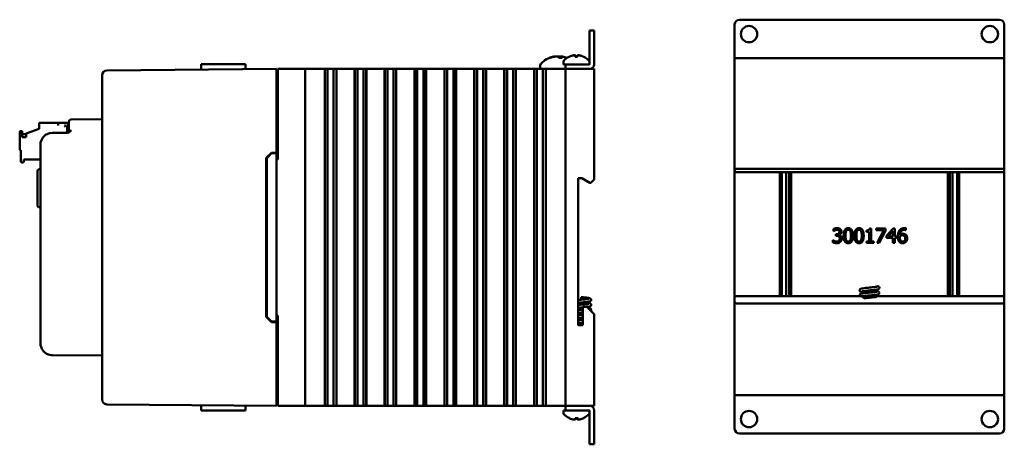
# Model space of a CAD drawing. Header units: inches. Extents: x 1 to 24, y 0.4 to 18.6.
# Tile 15 of 15: x 13.8 to 24, y 7.6 to 12. Entities that reach past the tile are written whole.
import ezdxf

# ---------------------------------------------------------------- set-up
doc = ezdxf.new("R2010")
doc.units = ezdxf.units.IN
doc.header["$LTSCALE"] = 0.8
doc.header["$MEASUREMENT"] = 0
doc.layers.add('Visible (ANSI)', color=7, linetype='Continuous', lineweight=50)

msp = doc.modelspace()

# ---------------------------------------------------------------- linework, layer by layer
at = {"layer": 'Visible (ANSI)'}
for p, q in [((21.202, 11.666), (21.202, 11.968)), ((21.252, 12.018), (23.952, 12.018)), ((24.002, 11.968), (24.002, 11.666)), ((19.696, 11.856), (19.696, 11.906)), ((19.744, 11.906), (19.696, 11.906)), ((19.744, 11.906), (19.744, 11.856)), ((19.696, 11.856), (19.696, 11.554)), ((19.744, 11.554), (19.744, 11.856)), ((21.202, 11.618), (21.202, 11.666)), ((24.002, 11.618), (24.002, 11.666)), ((15.662, 11.556), (15.661, 11.499)), ((15.662, 11.556), (15.874, 11.556)), ((16.023, 11.556), (15.874, 11.556)), ((16.023, 11.556), (16.123, 11.556)), ((19.286, 11.621), (19.279, 11.621)), ((19.408, 11.621), (19.382, 11.621)), ((19.393, 11.636), (19.392, 11.621)), ((19.424, 11.582), (19.424, 11.554)), ((19.424, 11.554), (19.444, 11.554)), ((19.444, 11.554), (19.444, 11.506)), ((19.444, 11.554), (19.494, 11.554)), ((19.696, 11.554), (19.494, 11.554)), ((19.571, 11.634), (19.547, 11.634)), ((19.548, 11.647), (19.549, 11.634)), ((19.57, 11.647), (19.569, 11.634)), ((19.694, 11.582), (19.694, 11.554)), ((21.202, 11.618), (21.222, 11.618)), ((21.202, 11.618), (21.202, 10.449)), ((21.222, 11.618), (23.982, 11.618)), ((23.982, 11.618), (24.002, 11.618)), ((24.002, 10.449), (24.002, 11.618)), ((16.444, 11.506), (14.682, 11.491)), ((16.444, 11.506), (16.444, 11.456)), ((16.444, 10.636), (16.444, 11.456)), ((16.459, 11.506), (16.459, 10.566)), ((16.459, 11.506), (16.464, 11.506)), ((16.464, 11.506), (16.724, 11.506)), ((16.724, 11.506), (16.744, 11.506)), ((16.744, 8.006), (16.744, 11.506)), ((16.819, 11.506), (16.744, 11.506)), ((16.819, 11.506), (16.941, 11.506)), ((16.946, 11.506), (16.941, 11.506)), ((16.946, 11.506), (16.947, 11.506)), ((16.946, 11.506), (16.946, 8.006)), ((16.947, 11.506), (16.948, 11.506)), ((16.947, 11.506), (16.947, 8.006)), ((16.948, 11.506), (16.963, 11.506)), ((16.948, 11.506), (16.948, 8.006)), ((16.963, 11.506), (16.975, 11.506)), ((16.975, 11.506), (16.992, 11.506)), ((16.975, 11.506), (16.975, 8.006)), ((16.992, 11.506), (17.006, 11.506)), ((17.006, 11.506), (17.008, 11.506)), ((17.008, 11.506), (17.021, 11.506)), ((17.021, 11.506), (17.038, 11.506)), ((17.038, 11.506), (17.05, 11.506)), ((17.038, 8.006), (17.038, 11.506)), ((17.05, 11.506), (17.066, 11.506)), ((17.066, 11.506), (17.067, 11.506)), ((17.066, 11.506), (17.066, 8.006)), ((17.067, 11.506), (17.068, 11.506)), ((17.067, 11.506), (17.067, 8.006)), ((17.072, 11.506), (17.068, 11.506)), ((17.068, 11.506), (17.068, 8.006)), ((17.072, 11.506), (17.252, 11.506)), ((17.256, 11.506), (17.252, 11.506)), ((17.256, 11.506), (17.257, 11.506)), ((17.256, 11.506), (17.256, 8.006)), ((17.257, 11.506), (17.258, 11.506)), ((17.257, 11.506), (17.257, 8.006)), ((17.258, 11.506), (17.274, 11.506)), ((17.258, 11.506), (17.258, 8.006)), ((17.274, 11.506), (17.286, 11.506)), ((17.286, 11.506), (17.303, 11.506)), ((17.286, 11.506), (17.286, 8.006)), ((17.303, 11.506), (17.317, 11.506)), ((17.317, 11.506), (17.318, 11.506)), ((17.318, 11.506), (17.332, 11.506)), ((17.332, 11.506), (17.349, 11.506)), ((17.349, 8.006), (17.349, 11.506)), ((17.349, 11.506), (17.361, 11.506)), ((17.361, 11.506), (17.376, 11.506)), ((17.376, 11.506), (17.377, 11.506)), ((17.376, 11.506), (17.376, 8.006)), ((17.377, 11.506), (17.379, 11.506)), ((17.377, 11.506), (17.377, 8.006)), ((17.383, 11.506), (17.379, 11.506)), ((17.379, 11.506), (17.379, 8.006)), ((17.383, 11.506), (17.563, 11.506)), ((17.567, 11.506), (17.563, 11.506)), ((17.567, 11.506), (17.568, 11.506)), ((17.567, 11.506), (17.567, 8.006)), ((17.568, 11.506), (17.569, 11.506)), ((17.568, 11.506), (17.568, 8.006)), ((17.569, 11.506), (17.584, 11.506)), ((17.569, 11.506), (17.569, 8.006)), ((17.584, 11.506), (17.596, 11.506)), ((17.596, 11.506), (17.613, 11.506)), ((17.596, 11.506), (17.596, 8.006)), ((17.613, 11.506), (17.627, 11.506)), ((17.627, 11.506), (17.629, 11.506)), ((17.629, 11.506), (17.643, 11.506)), ((17.643, 11.506), (17.659, 11.506)), ((17.659, 8.006), (17.659, 11.506)), ((17.659, 11.506), (17.672, 11.506)), ((17.672, 11.506), (17.687, 11.506)), ((17.687, 11.506), (17.688, 11.506)), ((17.687, 11.506), (17.687, 8.006)), ((17.688, 11.506), (17.689, 11.506)), ((17.688, 11.506), (17.688, 8.006)), ((17.693, 11.506), (17.689, 11.506)), ((17.689, 11.506), (17.689, 8.006)), ((17.693, 11.506), (17.873, 11.506)), ((17.877, 11.506), (17.873, 11.506)), ((17.877, 11.506), (17.878, 11.506)), ((17.877, 11.506), (17.877, 8.006)), ((17.878, 11.506), (17.88, 11.506)), ((17.878, 11.506), (17.878, 8.006)), ((17.88, 11.506), (17.895, 11.506)), ((17.88, 11.506), (17.88, 8.006)), ((17.895, 11.506), (17.907, 11.506)), ((17.907, 11.506), (17.924, 11.506)), ((17.907, 11.506), (17.907, 8.006)), ((17.924, 11.506), (17.938, 11.506)), ((17.938, 11.506), (17.939, 11.506)), ((17.939, 11.506), (17.953, 11.506)), ((17.953, 11.506), (17.97, 11.506)), ((17.97, 8.006), (17.97, 11.506)), ((17.97, 11.506), (17.982, 11.506)), ((17.982, 11.506), (17.997, 11.506)), ((17.997, 11.506), (17.999, 11.506)), ((17.997, 11.506), (17.997, 8.006)), ((17.999, 11.506), (18, 11.506)), ((17.999, 11.506), (17.999, 8.006)), ((18.004, 11.506), (18, 11.506)), ((18, 11.506), (18, 8.006)), ((18.004, 11.506), (18.184, 11.506)), ((18.188, 11.506), (18.184, 11.506)), ((18.188, 11.506), (18.189, 11.506)), ((18.188, 11.506), (18.188, 8.006)), ((18.189, 11.506), (18.19, 11.506)), ((18.189, 11.506), (18.189, 8.006)), ((18.19, 11.506), (18.205, 11.506)), ((18.19, 11.506), (18.19, 8.006)), ((18.205, 11.506), (18.218, 11.506)), ((18.218, 11.506), (18.234, 11.506)), ((18.218, 11.506), (18.218, 8.006)), ((18.234, 11.506), (18.248, 11.506)), ((18.248, 11.506), (18.25, 11.506)), ((18.25, 11.506), (18.264, 11.506)), ((18.264, 11.506), (18.281, 11.506)), ((18.281, 8.006), (18.281, 11.506)), ((18.281, 11.506), (18.293, 11.506)), ((18.293, 11.506), (18.308, 11.506)), ((18.308, 11.506), (18.309, 11.506)), ((18.308, 11.506), (18.308, 8.006)), ((18.309, 11.506), (18.31, 11.506)), ((18.309, 11.506), (18.309, 8.006)), ((18.314, 11.506), (18.31, 11.506)), ((18.31, 11.506), (18.31, 8.006)), ((18.314, 11.506), (18.494, 11.506)), ((18.498, 11.506), (18.494, 11.506)), ((18.498, 11.506), (18.5, 11.506)), ((18.498, 11.506), (18.498, 8.006)), ((18.5, 11.506), (18.501, 11.506)), ((18.5, 11.506), (18.5, 8.006)), ((18.501, 11.506), (18.516, 11.506)), ((18.501, 11.506), (18.501, 8.006)), ((18.516, 11.506), (18.528, 11.506)), ((18.528, 11.506), (18.545, 11.506)), ((18.528, 11.506), (18.528, 8.006)), ((18.545, 11.506), (18.559, 11.506)), ((18.559, 11.506), (18.56, 11.506)), ((18.56, 11.506), (18.574, 11.506)), ((18.574, 11.506), (18.591, 11.506)), ((18.591, 8.006), (18.591, 11.506)), ((18.591, 11.506), (18.603, 11.506)), ((18.603, 11.506), (18.618, 11.506)), ((18.618, 11.506), (18.62, 11.506)), ((18.618, 11.506), (18.618, 8.006)), ((18.62, 11.506), (18.621, 11.506)), ((18.62, 11.506), (18.62, 8.006)), ((18.625, 11.506), (18.621, 11.506)), ((18.621, 11.506), (18.621, 8.006)), ((18.625, 11.506), (18.805, 11.506)), ((18.809, 11.506), (18.805, 11.506)), ((18.809, 11.506), (18.81, 11.506)), ((18.809, 11.506), (18.809, 8.006)), ((18.81, 11.506), (18.811, 11.506)), ((18.81, 11.506), (18.81, 8.006)), ((18.811, 11.506), (18.827, 11.506)), ((18.811, 11.506), (18.811, 8.006)), ((18.827, 11.506), (18.839, 11.506)), ((18.839, 11.506), (18.855, 11.506)), ((18.839, 11.506), (18.839, 8.006)), ((18.855, 11.506), (18.869, 11.506)), ((18.869, 11.506), (18.871, 11.506)), ((18.871, 11.506), (18.885, 11.506)), ((18.885, 11.506), (18.902, 11.506)), ((18.902, 8.006), (18.902, 11.506)), ((18.902, 11.506), (18.914, 11.506)), ((18.914, 11.506), (18.929, 11.506)), ((18.929, 11.506), (18.93, 11.506)), ((18.929, 11.506), (18.929, 8.006)), ((18.93, 11.506), (18.931, 11.506)), ((18.93, 11.506), (18.93, 8.006)), ((18.935, 11.506), (18.931, 11.506)), ((18.931, 11.506), (18.931, 8.006)), ((18.935, 11.506), (19.115, 11.506)), ((19.12, 11.506), (19.115, 11.506)), ((19.12, 11.506), (19.121, 11.506)), ((19.12, 11.506), (19.12, 8.006)), ((19.121, 11.506), (19.122, 11.506)), ((19.121, 11.506), (19.121, 8.006)), ((19.122, 11.506), (19.137, 11.506)), ((19.122, 11.506), (19.122, 8.006)), ((19.137, 11.506), (19.149, 11.506)), ((19.149, 11.506), (19.166, 11.506)), ((19.149, 11.506), (19.149, 8.006)), ((19.166, 11.506), (19.18, 11.506)), ((19.18, 11.506), (19.182, 11.506)), ((19.182, 11.544), (19.182, 11.506)), ((19.182, 11.506), (19.195, 11.506)), ((19.195, 11.506), (19.212, 11.506)), ((19.212, 8.006), (19.212, 11.506)), ((19.212, 11.506), (19.224, 11.506)), ((19.224, 11.506), (19.24, 11.506)), ((19.24, 11.506), (19.241, 11.506)), ((19.24, 11.506), (19.24, 8.006)), ((19.241, 11.506), (19.242, 11.506)), ((19.241, 11.506), (19.241, 8.006)), ((19.246, 11.506), (19.242, 11.506)), ((19.242, 11.506), (19.242, 8.006)), ((19.246, 11.506), (19.424, 11.506)), ((19.444, 11.506), (19.424, 11.506)), ((19.444, 11.506), (19.464, 11.506)), ((19.444, 11.506), (19.444, 8.006)), ((19.464, 11.506), (19.724, 11.506)), ((19.696, 11.506), (19.494, 11.506)), ((19.724, 11.506), (19.744, 11.506)), ((19.744, 10.357), (19.744, 11.506)), ((14.633, 11.44), (14.633, 11.441)), ((14.633, 11.44), (14.633, 8.072)), ((16.444, 11.437), (16.459, 11.437)), ((13.987, 10.946), (14.176, 10.946)), ((14.176, 10.918), (14.176, 10.946)), ((14.179, 10.946), (14.266, 10.946)), ((14.179, 10.918), (14.179, 10.946)), ((14.289, 10.932), (14.289, 10.957)), ((14.633, 10.985), (14.314, 10.982)), ((13.778, 10.851), (13.778, 10.67)), ((13.802, 10.859), (13.786, 10.859)), ((13.802, 10.798), (13.802, 10.859)), ((13.845, 10.834), (13.979, 10.883)), ((13.979, 10.938), (13.979, 10.883)), ((14.27, 10.844), (14.117, 10.843)), ((14.179, 10.918), (14.176, 10.918)), ((14.242, 10.918), (14.254, 10.906)), ((14.254, 10.918), (14.242, 10.918)), ((14.254, 10.918), (14.254, 10.906)), ((14.27, 10.845), (14.27, 10.906)), ((14.27, 10.906), (14.289, 10.906)), ((14.278, 10.906), (14.278, 10.934)), ((14.289, 10.932), (14.289, 10.869)), ((13.802, 10.828), (13.845, 10.828)), ((13.845, 10.798), (13.802, 10.798)), ((13.845, 10.834), (13.845, 10.798)), ((13.786, 10.662), (13.79, 10.662)), ((13.79, 10.662), (13.79, 10.544)), ((13.993, 10.718), (13.993, 8.657)), ((16.339, 10.582), (16.392, 10.636)), ((16.392, 10.636), (16.444, 10.636)), ((16.444, 10.631), (16.444, 10.636)), ((13.798, 10.536), (13.813, 10.536)), ((13.821, 10.544), (13.821, 10.564)), ((13.821, 10.564), (13.993, 10.564)), ((16.339, 8.93), (16.339, 10.582)), ((16.344, 10.58), (16.394, 10.631)), ((16.344, 10.58), (16.344, 8.932)), ((16.444, 10.631), (16.394, 10.631)), ((16.444, 8.881), (16.444, 10.631)), ((16.444, 10.566), (16.459, 10.566)), ((13.963, 10.089), (13.963, 10.444)), ((13.982, 10.464), (13.993, 10.464)), ((21.202, 10.434), (21.202, 10.449)), ((21.202, 9.147), (21.202, 10.434)), ((24.002, 10.434), (21.202, 10.434)), ((21.222, 10.469), (23.982, 10.469)), ((21.673, 10.434), (21.673, 9.147)), ((21.692, 9.147), (21.692, 10.434)), ((21.738, 10.434), (21.738, 9.147)), ((21.768, 9.147), (21.768, 10.434)), ((21.788, 9.147), (21.788, 10.434)), ((23.417, 10.434), (23.417, 9.147)), ((23.436, 9.147), (23.436, 10.434)), ((23.466, 10.434), (23.466, 9.147)), ((23.512, 9.147), (23.512, 10.434)), ((23.532, 9.147), (23.532, 10.434)), ((24.002, 10.449), (24.002, 10.434)), ((24.002, 10.434), (24.002, 9.147)), ((19.576, 8.845), (19.576, 10.372)), ((19.576, 10.372), (19.614, 10.372)), ((19.614, 10.372), (19.7, 10.322)), ((19.709, 10.322), (19.724, 10.337)), ((19.744, 10.357), (19.724, 10.337)), ((19.7, 10.322), (19.709, 10.322)), ((13.982, 10.069), (13.993, 10.068)), ((22.227, 9.822), (22.227, 9.843)), ((22.228, 9.822), (22.227, 9.822)), ((22.573, 9.815), (22.573, 9.829)), ((22.604, 9.849), (22.62, 9.849)), ((22.62, 9.849), (22.62, 9.714)), ((22.673, 9.849), (22.768, 9.849)), ((22.673, 9.831), (22.673, 9.849)), ((22.75, 9.831), (22.673, 9.831)), ((22.682, 9.699), (22.75, 9.831)), ((22.768, 9.826), (22.703, 9.699)), ((22.768, 9.849), (22.768, 9.826)), ((22.78, 9.772), (22.847, 9.849)), ((22.846, 9.825), (22.795, 9.767)), ((22.846, 9.767), (22.846, 9.825)), ((22.847, 9.849), (22.865, 9.849)), ((22.865, 9.849), (22.865, 9.767)), ((22.981, 9.83), (22.98, 9.83)), ((22.981, 9.85), (22.981, 9.83)), ((22.223, 9.726), (22.224, 9.726)), ((22.223, 9.705), (22.223, 9.726)), ((22.253, 9.789), (22.26, 9.789)), ((22.253, 9.772), (22.253, 9.789)), ((22.262, 9.772), (22.253, 9.772)), ((22.283, 9.782), (22.283, 9.781)), ((22.6, 9.815), (22.573, 9.815)), ((22.573, 9.714), (22.6, 9.714)), ((22.573, 9.699), (22.573, 9.714)), ((22.6, 9.714), (22.6, 9.815)), ((22.62, 9.714), (22.646, 9.714)), ((22.646, 9.714), (22.646, 9.699)), ((22.78, 9.75), (22.78, 9.772)), ((22.846, 9.75), (22.78, 9.75)), ((22.795, 9.767), (22.846, 9.767)), ((22.846, 9.699), (22.846, 9.75)), ((22.865, 9.767), (22.883, 9.767)), ((22.865, 9.75), (22.865, 9.699)), ((22.883, 9.75), (22.865, 9.75)), ((22.883, 9.767), (22.883, 9.75)), ((22.646, 9.699), (22.573, 9.699)), ((22.703, 9.699), (22.682, 9.699)), ((22.865, 9.699), (22.846, 9.699)), ((19.61, 9.136), (19.61, 9.109)), ((22.525, 9.147), (21.202, 9.147)), ((21.202, 9.091), (21.202, 9.147)), ((24.002, 9.147), (22.68, 9.147)), ((22.693, 9.164), (22.693, 9.147)), ((24.002, 9.147), (24.002, 9.091)), ((19.668, 9.035), (19.627, 9.035)), ((19.627, 9.035), (19.627, 8.845)), ((19.724, 8.979), (19.668, 9.035)), ((21.202, 9.091), (21.202, 8.118)), ((23.982, 9.071), (21.222, 9.071)), ((24.002, 8.118), (24.002, 9.091)), ((16.392, 8.877), (16.339, 8.93)), ((16.394, 8.882), (16.344, 8.932)), ((16.459, 8.946), (16.444, 8.946)), ((16.459, 8.946), (16.459, 8.006)), ((19.724, 8.979), (19.744, 8.959)), ((19.744, 8.006), (19.744, 8.959)), ((16.444, 8.876), (16.392, 8.877)), ((16.444, 8.881), (16.394, 8.882)), ((16.444, 8.876), (16.444, 8.881)), ((16.444, 8.056), (16.444, 8.876)), ((19.627, 8.845), (19.576, 8.845)), ((14.117, 8.532), (14.633, 8.528)), ((21.222, 8.118), (21.202, 8.118)), ((21.202, 8.118), (21.202, 8.07)), ((21.222, 8.118), (23.982, 8.118)), ((24.002, 8.118), (23.982, 8.118)), ((24.002, 8.118), (24.002, 8.07)), ((14.633, 8.071), (14.633, 8.072)), ((14.682, 8.021), (16.444, 8.006)), ((15.662, 7.956), (15.661, 8.013)), ((16.444, 8.075), (16.459, 8.075)), ((16.444, 8.056), (16.444, 8.006)), ((16.464, 8.006), (16.459, 8.006)), ((16.464, 8.006), (16.724, 8.006)), ((16.744, 8.006), (16.724, 8.006)), ((16.744, 8.006), (16.819, 8.006)), ((16.941, 8.006), (16.819, 8.006)), ((16.941, 8.006), (16.946, 8.006)), ((16.946, 8.006), (16.947, 8.006)), ((16.947, 8.006), (16.948, 8.006)), ((16.948, 8.006), (16.963, 8.006)), ((16.975, 8.006), (16.963, 8.006)), ((16.992, 8.006), (16.975, 8.006)), ((17.006, 8.006), (16.992, 8.006)), ((17.008, 8.006), (17.006, 8.006)), ((17.021, 8.006), (17.008, 8.006)), ((17.038, 8.006), (17.021, 8.006)), ((17.05, 8.006), (17.038, 8.006)), ((17.05, 8.006), (17.066, 8.006)), ((17.066, 8.006), (17.067, 8.006)), ((17.067, 8.006), (17.068, 8.006)), ((17.068, 8.006), (17.072, 8.006)), ((17.252, 8.006), (17.072, 8.006)), ((17.252, 8.006), (17.256, 8.006)), ((17.256, 8.006), (17.257, 8.006)), ((17.257, 8.006), (17.258, 8.006)), ((17.258, 8.006), (17.274, 8.006)), ((17.286, 8.006), (17.274, 8.006)), ((17.303, 8.006), (17.286, 8.006)), ((17.317, 8.006), (17.303, 8.006)), ((17.318, 8.006), (17.317, 8.006)), ((17.332, 8.006), (17.318, 8.006)), ((17.349, 8.006), (17.332, 8.006)), ((17.361, 8.006), (17.349, 8.006)), ((17.361, 8.006), (17.376, 8.006)), ((17.376, 8.006), (17.377, 8.006)), ((17.377, 8.006), (17.379, 8.006)), ((17.379, 8.006), (17.383, 8.006)), ((17.563, 8.006), (17.383, 8.006)), ((17.563, 8.006), (17.567, 8.006)), ((17.567, 8.006), (17.568, 8.006)), ((17.568, 8.006), (17.569, 8.006)), ((17.569, 8.006), (17.584, 8.006)), ((17.596, 8.006), (17.584, 8.006)), ((17.613, 8.006), (17.596, 8.006)), ((17.627, 8.006), (17.613, 8.006)), ((17.629, 8.006), (17.627, 8.006)), ((17.643, 8.006), (17.629, 8.006)), ((17.659, 8.006), (17.643, 8.006)), ((17.672, 8.006), (17.659, 8.006)), ((17.672, 8.006), (17.687, 8.006)), ((17.687, 8.006), (17.688, 8.006)), ((17.688, 8.006), (17.689, 8.006)), ((17.689, 8.006), (17.693, 8.006)), ((17.873, 8.006), (17.693, 8.006)), ((17.873, 8.006), (17.877, 8.006)), ((17.877, 8.006), (17.878, 8.006)), ((17.878, 8.006), (17.88, 8.006)), ((17.88, 8.006), (17.895, 8.006)), ((17.907, 8.006), (17.895, 8.006)), ((17.924, 8.006), (17.907, 8.006)), ((17.938, 8.006), (17.924, 8.006)), ((17.939, 8.006), (17.938, 8.006)), ((17.953, 8.006), (17.939, 8.006)), ((17.97, 8.006), (17.953, 8.006)), ((17.982, 8.006), (17.97, 8.006)), ((17.982, 8.006), (17.997, 8.006)), ((17.997, 8.006), (17.999, 8.006)), ((17.999, 8.006), (18, 8.006)), ((18, 8.006), (18.004, 8.006)), ((18.184, 8.006), (18.004, 8.006)), ((18.184, 8.006), (18.188, 8.006)), ((18.188, 8.006), (18.189, 8.006)), ((18.189, 8.006), (18.19, 8.006)), ((18.19, 8.006), (18.205, 8.006)), ((18.218, 8.006), (18.205, 8.006)), ((18.234, 8.006), (18.218, 8.006)), ((18.248, 8.006), (18.234, 8.006)), ((18.25, 8.006), (18.248, 8.006)), ((18.264, 8.006), (18.25, 8.006)), ((18.281, 8.006), (18.264, 8.006)), ((18.293, 8.006), (18.281, 8.006)), ((18.293, 8.006), (18.308, 8.006)), ((18.308, 8.006), (18.309, 8.006)), ((18.309, 8.006), (18.31, 8.006)), ((18.31, 8.006), (18.314, 8.006)), ((18.494, 8.006), (18.314, 8.006)), ((18.494, 8.006), (18.498, 8.006)), ((18.498, 8.006), (18.5, 8.006)), ((18.5, 8.006), (18.501, 8.006)), ((18.501, 8.006), (18.516, 8.006)), ((18.528, 8.006), (18.516, 8.006)), ((18.545, 8.006), (18.528, 8.006)), ((18.559, 8.006), (18.545, 8.006)), ((18.56, 8.006), (18.559, 8.006)), ((18.574, 8.006), (18.56, 8.006)), ((18.591, 8.006), (18.574, 8.006)), ((18.603, 8.006), (18.591, 8.006)), ((18.603, 8.006), (18.618, 8.006)), ((18.618, 8.006), (18.62, 8.006)), ((18.62, 8.006), (18.621, 8.006)), ((18.621, 8.006), (18.625, 8.006)), ((18.805, 8.006), (18.625, 8.006)), ((18.805, 8.006), (18.809, 8.006)), ((18.809, 8.006), (18.81, 8.006)), ((18.81, 8.006), (18.811, 8.006)), ((18.811, 8.006), (18.827, 8.006)), ((18.839, 8.006), (18.827, 8.006)), ((18.855, 8.006), (18.839, 8.006)), ((18.869, 8.006), (18.855, 8.006)), ((18.871, 8.006), (18.869, 8.006)), ((18.885, 8.006), (18.871, 8.006)), ((18.902, 8.006), (18.885, 8.006)), ((18.914, 8.006), (18.902, 8.006)), ((18.914, 8.006), (18.929, 8.006)), ((18.929, 8.006), (18.93, 8.006)), ((18.93, 8.006), (18.931, 8.006)), ((18.931, 8.006), (18.935, 8.006)), ((19.115, 8.006), (18.935, 8.006)), ((19.115, 8.006), (19.12, 8.006)), ((19.12, 8.006), (19.121, 8.006)), ((19.121, 8.006), (19.122, 8.006)), ((19.122, 8.006), (19.137, 8.006)), ((19.149, 8.006), (19.137, 8.006)), ((19.166, 8.006), (19.149, 8.006)), ((19.18, 8.006), (19.166, 8.006)), ((19.182, 8.006), (19.18, 8.006)), ((19.195, 8.006), (19.182, 8.006)), ((19.212, 8.006), (19.195, 8.006)), ((19.224, 8.006), (19.212, 8.006)), ((19.224, 8.006), (19.24, 8.006)), ((19.24, 8.006), (19.241, 8.006)), ((19.241, 8.006), (19.242, 8.006)), ((19.242, 8.006), (19.246, 8.006)), ((19.424, 8.006), (19.246, 8.006)), ((19.424, 8.006), (19.444, 8.006)), ((19.464, 8.006), (19.444, 8.006)), ((19.444, 8.006), (19.444, 7.958)), ((19.464, 8.006), (19.724, 8.006)), ((19.696, 8.006), (19.494, 8.006)), ((19.744, 8.006), (19.724, 8.006)), ((21.202, 7.768), (21.202, 8.07)), ((24.002, 8.07), (24.002, 7.768)), ((15.662, 7.956), (15.874, 7.956)), ((16.023, 7.956), (15.874, 7.956)), ((16.023, 7.956), (16.123, 7.956)), ((19.444, 7.958), (19.424, 7.958)), ((19.424, 7.93), (19.424, 7.958)), ((19.494, 7.958), (19.444, 7.958)), ((19.494, 7.958), (19.696, 7.958)), ((19.547, 7.878), (19.571, 7.878)), ((19.548, 7.865), (19.549, 7.878)), ((19.57, 7.865), (19.569, 7.878)), ((19.694, 7.93), (19.694, 7.958)), ((19.696, 7.958), (19.696, 7.656)), ((19.744, 7.656), (19.744, 7.958)), ((23.952, 7.718), (21.252, 7.718)), ((19.696, 7.606), (19.696, 7.656)), ((19.696, 7.606), (19.744, 7.606)), ((19.744, 7.656), (19.744, 7.606))]:
    msp.add_line(p, q, dxfattribs=at)
for centre in [(21.352, 11.868), (23.852, 11.868), (21.352, 7.868), (23.852, 7.868)]:
    msp.add_circle(centre, 0.085, dxfattribs=at)
for centre, radius, start, end in [((21.252, 11.968), 0.05, 90, 180), ((23.952, 11.968), 0.05, 0, 90), ((19.202, 11.544), 0.02, 138.4591, 180), ((19.369, 11.397), 0.242, 100.8266, 138.4591), ((19.369, 11.397), 0.242, 67.7051, 79.1734), ((19.439, 11.582), 0.015, 138.3884, 180), ((19.559, 11.475), 0.175, 115.9738, 138.3884), ((19.484, 11.628), 0.0056, 93.0312, 115.9738), ((19.633, 11.628), 0.0056, 64.0262, 86.9688), ((19.559, 11.475), 0.175, 41.6116, 64.0262), ((19.679, 11.582), 0.015, 0, 41.6116), ((19.696, 11.554), 0.0000394, 270, 0), ((19.696, 11.554), 0.0478, 270, 0), ((14.683, 11.441), 0.05, 90.5, 180), ((13.987, 10.938), 0.00787, 90, 180), ((14.266, 10.934), 0.0118, 0, 90), ((14.314, 10.957), 0.025, 90.5, 180), ((13.786, 10.851), 0.00787, 90, 180), ((14.118, 10.718), 0.125, 90.5, 180), ((14.264, 10.869), 0.025, 270.5, 0), ((13.786, 10.67), 0.00787, 180, 270), ((13.798, 10.544), 0.00787, 180, 270), ((13.813, 10.544), 0.00787, 270, 0), ((13.983, 10.444), 0.02, 92, 180), ((21.222, 10.449), 0.02, 90, 180), ((23.982, 10.449), 0.02, 0, 90), ((13.983, 10.089), 0.02, 180, 268), ((22.69, 9.233), 0.015, 0, 130.9626), ((22.602, 9.205), 0.0968, 216.8146, 239.1592), ((22.602, 9.205), 0.0968, 311.4359, 323.1854), ((21.222, 9.091), 0.02, 180, 270), ((23.982, 9.091), 0.02, 270, 0), ((14.118, 8.657), 0.125, 180, 216.3721), ((14.683, 8.071), 0.05, 180, 269.5), ((19.696, 7.958), 0.0478, 0, 90), ((19.439, 7.93), 0.015, 180, 221.6116), ((19.559, 8.037), 0.175, 221.6116, 244.0262), ((19.484, 7.884), 0.0056, 244.0262, 266.9688), ((19.633, 7.884), 0.0056, 273.0312, 295.9738), ((19.559, 8.037), 0.175, 295.9738, 318.3884), ((19.679, 7.93), 0.015, 318.3884, 0), ((19.696, 7.958), 0.0000394, 0, 90), ((21.252, 7.768), 0.05, 180, 270), ((23.952, 7.768), 0.05, 270, 0)]:
    msp.add_arc(centre, radius, start, end, dxfattribs=at)
for centre, major_axis, ratio, start_param, end_param in [((19.371, 11.397), (-0.081, 0.228), 0.965147, 6.148166, 6.347066), ((19.366, 11.397), (0.063, 0.234), 0.941411, 0.440211, 0.639111), ((19.378, 11.397), (-0.022, 0.241), 0.24677, 5.8685, 6.067399), ((19.36, 11.397), (0.022, 0.241), 0.325805, 5.920934, 6.119834), ((19.558, 11.476), (0.142, 0.103), 0.994184, 1.162703, 1.391464), ((19.565, 11.476), (-0.015, 0.175), 0.063267, 0.217042, 0.445804), ((19.552, 11.476), (0.015, 0.175), 0.063267, 5.837382, 6.066143), ((19.559, 11.476), (0.142, -0.103), 0.994184, 1.750128, 1.978889), ((19.558, 8.036), (-0.142, 0.103), 0.994184, 1.750128, 1.978889), ((19.565, 8.036), (-0.015, -0.175), 0.063267, 5.837382, 6.066143), ((19.552, 8.036), (0.015, -0.175), 0.063267, 0.217042, 0.445804), ((19.559, 8.036), (-0.142, -0.103), 0.994184, 1.162703, 1.391464)]:
    msp.add_ellipse(centre, major_axis=major_axis, ratio=ratio, start_param=start_param, end_param=end_param, dxfattribs=at)
for points in [[(16.123, 11.556), (16.123, 11.53), (16.123, 11.503)], [(16.123, 7.956), (16.123, 7.982), (16.123, 8.009)]]:
    msp.add_rational_spline(points, [1.00000000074, 1.0000000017, 1.00000000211], degree=2, dxfattribs=at)
for points, knots in [([(19.277, 11.62), (19.277, 11.62), (19.277, 11.62), (19.277, 11.621), (19.278, 11.621), (19.279, 11.621)], [0.017596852, 0.017596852, 0.017596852, 0.017596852, 0.01762601, 0.01762601, 0.023499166, 0.023499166, 0.023499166, 0.023499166]), ([(19.344, 11.637), (19.344, 11.637), (19.343, 11.637), (19.34, 11.637), (19.337, 11.637), (19.331, 11.636), (19.327, 11.636), (19.323, 11.635), (19.322, 11.635), (19.321, 11.634)], [0.03899714, 0.03899714, 0.03899714, 0.03899714, 0.06091597, 0.06091597, 0.0912553, 0.0912553, 0.12159464, 0.12159464, 0.12829742, 0.12829742, 0.12829742, 0.12829742]), ([(19.328, 11.634), (19.332, 11.635), (19.336, 11.636), (19.345, 11.637), (19.349, 11.637), (19.356, 11.637), (19.36, 11.637), (19.365, 11.636), (19.367, 11.636), (19.369, 11.635), (19.369, 11.635), (19.37, 11.634)], [0, 0, 0, 0, 0.030458, 0.030458, 0.060916, 0.060916, 0.0912553, 0.0912553, 0.1215946, 0.1215946, 0.1282974, 0.1282974, 0.1282974, 0.1282974]), ([(19.393, 11.637), (19.39, 11.637), (19.388, 11.637), (19.381, 11.637), (19.378, 11.637), (19.372, 11.636), (19.37, 11.636), (19.369, 11.635), (19.369, 11.635), (19.369, 11.635)], [0.03899714, 0.03899714, 0.03899714, 0.03899714, 0.06091597, 0.06091597, 0.0912553, 0.0912553, 0.12159464, 0.12159464, 0.12200406, 0.12200406, 0.12200406, 0.12200406]), ([(19.395, 11.634), (19.393, 11.635), (19.393, 11.636), (19.393, 11.637), (19.394, 11.637), (19.398, 11.637), (19.4, 11.637), (19.407, 11.636), (19.41, 11.636), (19.414, 11.635), (19.414, 11.635), (19.414, 11.635)], [0, 0, 0, 0, 0.030458, 0.030458, 0.060916, 0.060916, 0.0912553, 0.0912553, 0.1215946, 0.1215946, 0.1220041, 0.1220041, 0.1220041, 0.1220041]), ([(19.408, 11.621), (19.408, 11.621), (19.408, 11.621), (19.408, 11.62), (19.408, 11.62), (19.408, 11.62)], [0.070224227, 0.070224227, 0.070224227, 0.070224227, 0.076097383, 0.076097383, 0.076126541, 0.076126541, 0.076126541, 0.076126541]), ([(19.521, 11.646), (19.524, 11.647), (19.527, 11.648), (19.534, 11.649), (19.537, 11.649), (19.541, 11.649), (19.544, 11.649), (19.547, 11.648), (19.547, 11.648), (19.548, 11.647), (19.548, 11.647), (19.548, 11.646)], [0, 0, 0, 0, 0.0245201, 0.0245201, 0.0490401, 0.0490401, 0.0733788, 0.0733788, 0.0977174, 0.0977174, 0.1059587, 0.1059587, 0.1059587, 0.1059587]), ([(19.546, 11.633), (19.546, 11.633), (19.546, 11.633), (19.546, 11.634), (19.547, 11.634), (19.547, 11.634)], [0.015061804, 0.015061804, 0.015061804, 0.015061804, 0.015911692, 0.015911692, 0.021209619, 0.021209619, 0.021209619, 0.021209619]), ([(19.57, 11.646), (19.57, 11.647), (19.57, 11.648), (19.572, 11.649), (19.574, 11.649), (19.578, 11.649), (19.581, 11.649), (19.587, 11.648), (19.59, 11.648), (19.595, 11.647), (19.596, 11.647), (19.597, 11.646)], [0, 0, 0, 0, 0.0245201, 0.0245201, 0.0490401, 0.0490401, 0.0733788, 0.0733788, 0.0977174, 0.0977174, 0.1059587, 0.1059587, 0.1059587, 0.1059587]), ([(19.571, 11.634), (19.571, 11.634), (19.571, 11.634), (19.571, 11.633), (19.571, 11.633), (19.571, 11.633)], [0.063402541, 0.063402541, 0.063402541, 0.063402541, 0.068700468, 0.068700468, 0.069550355, 0.069550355, 0.069550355, 0.069550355]), ([(14.27, 10.844), (14.274, 10.844), (14.279, 10.845), (14.289, 10.849), (14.294, 10.852), (14.304, 10.859), (14.309, 10.864), (14.313, 10.869), (14.313, 10.869), (14.314, 10.869)], [0, 0, 0, 0, 0.0302867, 0.0302867, 0.0656682, 0.0656682, 0.1146511, 0.1146511, 0.1151055, 0.1151055, 0.1151055, 0.1151055]), ([(22.518, 9.189), (22.515, 9.189), (22.513, 9.19), (22.508, 9.192), (22.506, 9.193), (22.503, 9.196), (22.503, 9.197), (22.501, 9.2), (22.5, 9.202), (22.499, 9.206), (22.499, 9.208), (22.5, 9.211), (22.501, 9.213), (22.502, 9.216), (22.504, 9.217), (22.506, 9.219), (22.507, 9.22), (22.509, 9.222), (22.511, 9.222), (22.514, 9.224), (22.517, 9.224), (22.524, 9.226), (22.528, 9.226), (22.54, 9.228), (22.55, 9.229), (22.569, 9.232), (22.578, 9.232), (22.598, 9.234), (22.607, 9.235), (22.626, 9.237), (22.635, 9.238), (22.651, 9.24), (22.659, 9.241), (22.671, 9.242), (22.675, 9.243), (22.68, 9.244), (22.681, 9.244), (22.682, 9.245), (22.682, 9.245), (22.682, 9.245)], [10.9855775, 10.9855775, 10.9855775, 10.9855775, 11.0318591, 11.0318591, 11.0617515, 11.0617515, 11.0745402, 11.0745402, 11.091637, 11.091637, 11.1077299, 11.1077299, 11.123754, 11.123754, 11.1398912, 11.1398912, 11.1567343, 11.1567343, 11.1788416, 11.1788416, 11.2280759, 11.2280759, 11.2821775, 11.2821775, 11.371265, 11.371265, 11.4469871, 11.4469871, 11.5198386, 11.5198386, 11.5914273, 11.5914273, 11.6617308, 11.6617308, 11.7296264, 11.7296264, 11.7590811, 11.7590811, 11.7725428, 11.7725428, 11.7725428, 11.7725428]), ([(22.705, 9.233), (22.705, 9.231), (22.705, 9.229), (22.703, 9.226), (22.702, 9.224), (22.7, 9.222), (22.699, 9.221), (22.697, 9.219), (22.696, 9.218), (22.693, 9.217), (22.691, 9.216), (22.685, 9.214), (22.679, 9.213), (22.667, 9.212), (22.662, 9.211), (22.649, 9.209), (22.64, 9.208), (22.621, 9.207), (22.611, 9.206), (22.592, 9.204), (22.583, 9.203), (22.565, 9.201), (22.557, 9.2), (22.542, 9.198), (22.536, 9.198), (22.529, 9.196), (22.528, 9.196), (22.525, 9.195), (22.524, 9.195), (22.523, 9.195), (22.523, 9.195), (22.523, 9.195)], [0, 0, 0, 0, 0.0165799, 0.0165799, 0.0326002, 0.0326002, 0.0489382, 0.0489382, 0.0675643, 0.0675643, 0.0989498, 0.0989498, 0.184939, 0.184939, 0.2332345, 0.2332345, 0.3113529, 0.3113529, 0.3851475, 0.3851475, 0.4572959, 0.4572959, 0.5282708, 0.5282708, 0.5975834, 0.5975834, 0.6296968, 0.6296968, 0.6578138, 0.6578138, 0.6728352, 0.6728352, 0.6728352, 0.6728352]), ([(19.61, 9.136), (19.619, 9.135), (19.629, 9.134), (19.647, 9.132), (19.656, 9.131), (19.671, 9.129), (19.678, 9.128), (19.69, 9.126), (19.695, 9.125), (19.701, 9.123), (19.703, 9.122), (19.706, 9.12), (19.707, 9.119), (19.709, 9.117), (19.711, 9.115), (19.712, 9.112), (19.712, 9.111), (19.713, 9.107), (19.712, 9.106), (19.712, 9.102), (19.711, 9.101), (19.709, 9.098), (19.708, 9.096), (19.706, 9.094), (19.705, 9.094), (19.702, 9.092), (19.701, 9.092), (19.696, 9.09), (19.693, 9.089), (19.685, 9.088), (19.68, 9.087), (19.668, 9.085), (19.658, 9.084), (19.639, 9.082), (19.63, 9.081), (19.611, 9.079), (19.601, 9.079), (19.586, 9.077), (19.581, 9.077), (19.576, 9.076)], [0, 0, 0, 0, 0.0728813, 0.0728813, 0.1450202, 0.1450202, 0.218815, 0.218815, 0.2967807, 0.2967807, 0.3346159, 0.3346159, 0.3458628, 0.3458628, 0.3655469, 0.3655469, 0.3786091, 0.3786091, 0.3930253, 0.3930253, 0.4091573, 0.4091573, 0.42532, 0.42532, 0.4424665, 0.4424665, 0.466294, 0.466294, 0.5248431, 0.5248431, 0.5807184, 0.5807184, 0.665026, 0.665026, 0.7400516, 0.7400516, 0.8127045, 0.8127045, 0.8551553, 0.8551553, 0.8551553, 0.8551553]), ([(19.576, 9.106), (19.585, 9.107), (19.594, 9.108), (19.613, 9.11), (19.623, 9.111), (19.641, 9.112), (19.65, 9.113), (19.665, 9.115), (19.672, 9.116), (19.682, 9.118), (19.686, 9.118), (19.689, 9.119), (19.689, 9.119), (19.689, 9.119)], [11.0376623, 11.0376623, 11.0376623, 11.0376623, 11.1112429, 11.1112429, 11.1836872, 11.1836872, 11.2549424, 11.2549424, 11.3247436, 11.3247436, 11.3913693, 11.3913693, 11.4155055, 11.4155055, 11.4155055, 11.4155055]), ([(22.501, 9.147), (22.501, 9.148), (22.5, 9.15), (22.499, 9.153), (22.499, 9.155), (22.5, 9.158), (22.501, 9.16), (22.502, 9.163), (22.503, 9.165), (22.506, 9.167), (22.507, 9.168), (22.509, 9.169), (22.51, 9.17), (22.514, 9.171), (22.517, 9.172), (22.523, 9.173), (22.527, 9.174), (22.539, 9.176), (22.548, 9.177), (22.568, 9.179), (22.577, 9.18), (22.596, 9.182), (22.606, 9.183), (22.625, 9.184), (22.634, 9.185), (22.65, 9.187), (22.658, 9.188), (22.67, 9.19), (22.675, 9.191), (22.68, 9.192), (22.681, 9.192), (22.682, 9.192), (22.682, 9.192), (22.682, 9.192)], [9.5994422, 9.5994422, 9.5994422, 9.5994422, 9.6107936, 9.6107936, 9.6268881, 9.6268881, 9.6429132, 9.6429132, 9.6590397, 9.6590397, 9.6757966, 9.6757966, 9.6973834, 9.6973834, 9.7438358, 9.7438358, 9.7968483, 9.7968483, 9.8880431, 9.8880431, 9.964029, 9.964029, 10.0369409, 10.0369409, 10.1085744, 10.1085744, 10.1789391, 10.1789391, 10.2469778, 10.2469778, 10.276729, 10.276729, 10.2924883, 10.2924883, 10.2924883, 10.2924883]), ([(22.687, 9.198), (22.689, 9.198), (22.692, 9.197), (22.696, 9.195), (22.698, 9.194), (22.701, 9.191), (22.702, 9.19), (22.704, 9.187), (22.704, 9.185), (22.705, 9.181), (22.705, 9.179), (22.704, 9.176), (22.704, 9.174), (22.702, 9.171), (22.701, 9.17), (22.699, 9.168), (22.698, 9.167), (22.695, 9.165), (22.694, 9.165), (22.69, 9.163), (22.687, 9.163), (22.681, 9.161), (22.676, 9.16), (22.664, 9.159), (22.655, 9.158), (22.636, 9.155), (22.626, 9.155), (22.607, 9.153), (22.597, 9.152), (22.578, 9.15), (22.569, 9.149), (22.553, 9.147), (22.546, 9.146), (22.535, 9.145), (22.531, 9.144), (22.528, 9.144)], [1.3659219, 1.3659219, 1.3659219, 1.3659219, 1.4128292, 1.4128292, 1.4424634, 1.4424634, 1.4550381, 1.4550381, 1.4721173, 1.4721173, 1.4882094, 1.4882094, 1.5042334, 1.5042334, 1.5203724, 1.5203724, 1.5372304, 1.5372304, 1.5594263, 1.5594263, 1.6091371, 1.6091371, 1.6634002, 1.6634002, 1.7521668, 1.7521668, 1.8278464, 1.8278464, 1.9006875, 1.9006875, 1.9722683, 1.9722683, 2.042561, 2.042561, 2.0983251, 2.0983251, 2.0983251, 2.0983251]), ([(22.583, 9.128), (22.578, 9.128), (22.574, 9.129), (22.561, 9.13), (22.553, 9.131), (22.543, 9.132), (22.541, 9.132), (22.538, 9.133)], [9.2869242, 9.2869242, 9.2869242, 9.2869242, 9.320116, 9.320116, 9.3925117, 9.3925117, 9.4169355, 9.4169355, 9.4169355, 9.4169355]), ([(22.549, 9.124), (22.555, 9.125), (22.561, 9.126), (22.577, 9.127), (22.587, 9.128), (22.606, 9.13), (22.616, 9.131), (22.634, 9.133), (22.642, 9.134), (22.657, 9.135), (22.664, 9.136), (22.67, 9.137), (22.671, 9.137), (22.671, 9.137)], [8.3795667, 8.3795667, 8.3795667, 8.3795667, 8.4338318, 8.4338318, 8.5081665, 8.5081665, 8.5806117, 8.5806117, 8.6518676, 8.6518676, 8.7216701, 8.7216701, 8.7293413, 8.7293413, 8.7293413, 8.7293413]), ([(22.622, 9.154), (22.627, 9.154), (22.632, 9.153), (22.646, 9.152), (22.655, 9.151), (22.669, 9.149), (22.675, 9.148), (22.68, 9.147)], [2.6273769, 2.6273769, 2.6273769, 2.6273769, 2.6690394, 2.6690394, 2.7415879, 2.7415879, 2.8103451, 2.8103451, 2.8103451, 2.8103451]), ([(19.576, 9.054), (19.583, 9.054), (19.59, 9.055), (19.606, 9.057), (19.616, 9.058), (19.635, 9.059), (19.644, 9.06), (19.66, 9.062), (19.667, 9.063), (19.679, 9.065), (19.684, 9.065), (19.688, 9.066), (19.689, 9.067), (19.689, 9.067), (19.689, 9.067), (19.689, 9.067)], [9.5578131, 9.5578131, 9.5578131, 9.5578131, 9.6136525, 9.6136525, 9.6864331, 9.6864331, 9.7579681, 9.7579681, 9.8281964, 9.8281964, 9.8959125, 9.8959125, 9.9249875, 9.9249875, 9.9357369, 9.9357369, 9.9357369, 9.9357369]), ([(19.627, 9.029), (19.626, 9.028), (19.625, 9.028), (19.615, 9.027), (19.605, 9.026), (19.589, 9.025), (19.582, 9.024), (19.576, 9.024)], [2.2022071, 2.2022071, 2.2022071, 2.2022071, 2.2094741, 2.2094741, 2.2823406, 2.2823406, 2.3351716, 2.3351716, 2.3351716, 2.3351716]), ([(19.576, 9.001), (19.582, 9.002), (19.589, 9.002), (19.605, 9.004), (19.615, 9.005), (19.625, 9.006), (19.626, 9.006), (19.627, 9.006)], [8.0777181, 8.0777181, 8.0777181, 8.0777181, 8.1299575, 8.1299575, 8.2028121, 8.2028121, 8.2101332, 8.2101332, 8.2101332, 8.2101332]), ([(19.629, 9.081), (19.632, 9.081), (19.635, 9.081), (19.646, 9.08), (19.655, 9.079), (19.671, 9.077), (19.678, 9.076), (19.69, 9.074), (19.694, 9.073), (19.701, 9.071), (19.703, 9.07), (19.706, 9.068), (19.707, 9.067), (19.709, 9.065), (19.711, 9.063), (19.712, 9.06), (19.712, 9.058), (19.713, 9.055), (19.713, 9.053), (19.712, 9.052), (19.712, 9.051), (19.712, 9.05), (19.711, 9.048), (19.71, 9.046), (19.709, 9.044), (19.706, 9.042), (19.705, 9.042), (19.703, 9.04), (19.702, 9.04), (19.698, 9.038), (19.695, 9.037), (19.688, 9.036), (19.684, 9.035), (19.677, 9.034), (19.673, 9.034), (19.67, 9.033)], [1.5300752, 1.5300752, 1.5300752, 1.5300752, 1.5514289, 1.5514289, 1.6236222, 1.6236222, 1.6973688, 1.6973688, 1.775178, 1.775178, 1.8137865, 1.8137865, 1.8255127, 1.8255127, 1.845464, 1.845464, 1.8587555, 1.8587555, 1.8719896, 1.8719896, 1.8755882, 1.8755882, 1.8864366, 1.8864366, 1.9029456, 1.9029456, 1.9197274, 1.9197274, 1.9417168, 1.9417168, 1.9902603, 1.9902603, 2.0441217, 2.0441217, 2.0803509, 2.0803509, 2.0803509, 2.0803509]), ([(19.68, 9.023), (19.683, 9.023), (19.686, 9.022), (19.694, 9.021), (19.698, 9.02), (19.704, 9.017), (19.706, 9.015), (19.709, 9.013), (19.71, 9.012), (19.711, 9.009), (19.712, 9.007), (19.713, 9.003), (19.713, 9.001), (19.712, 8.998), (19.711, 8.996), (19.71, 8.994), (19.71, 8.994), (19.71, 8.993)], [3.1625141, 3.1625141, 3.1625141, 3.1625141, 3.1975082, 3.1975082, 3.2779191, 3.2779191, 3.3066602, 3.3066602, 3.318542, 3.318542, 3.3355627, 3.3355627, 3.3516507, 3.3516507, 3.3676747, 3.3676747, 3.3723122, 3.3723122, 3.3723122, 3.3723122]), ([(19.689, 9.014), (19.689, 9.014), (19.689, 9.014), (19.689, 9.014), (19.689, 9.014), (19.689, 9.014)], [8.43756053, 8.43756053, 8.43756053, 8.43756053, 8.44208337, 8.44208337, 8.45566274, 8.45566274, 8.45566274, 8.45566274]), ([(19.627, 8.976), (19.626, 8.976), (19.624, 8.976), (19.613, 8.975), (19.604, 8.974), (19.588, 8.972), (19.582, 8.972), (19.576, 8.971)], [3.6822871, 3.6822871, 3.6822871, 3.6822871, 3.6928824, 3.6928824, 3.7656804, 3.7656804, 3.8152615, 3.8152615, 3.8152615, 3.8152615]), ([(19.576, 8.949), (19.582, 8.949), (19.588, 8.95), (19.604, 8.951), (19.614, 8.952), (19.624, 8.953), (19.626, 8.953), (19.627, 8.954)], [6.5976455, 6.5976455, 6.5976455, 6.5976455, 6.6469959, 6.6469959, 6.7199111, 6.7199111, 6.7300704, 6.7300704, 6.7300704, 6.7300704]), ([(19.59, 8.95), (19.585, 8.951), (19.581, 8.951), (19.576, 8.951), (19.576, 8.951), (19.576, 8.951)], [7.45008262, 7.45008262, 7.45008262, 7.45008262, 7.48800248, 7.48800248, 7.48842922, 7.48842922, 7.48842922, 7.48842922]), ([(19.627, 8.924), (19.623, 8.923), (19.62, 8.923), (19.606, 8.922), (19.597, 8.921), (19.584, 8.919), (19.58, 8.919), (19.576, 8.919)], [5.1621803, 5.1621803, 5.1621803, 5.1621803, 5.1906789, 5.1906789, 5.2631351, 5.2631351, 5.295182, 5.295182, 5.295182, 5.295182]), ([(19.576, 8.896), (19.585, 8.897), (19.594, 8.898), (19.611, 8.9), (19.619, 8.9), (19.627, 8.901)], [5.1177573, 5.1177573, 5.1177573, 5.1177573, 5.1906789, 5.1906789, 5.2501394, 5.2501394, 5.2501394, 5.2501394]), ([(19.59, 8.898), (19.586, 8.898), (19.582, 8.898), (19.577, 8.899), (19.576, 8.899), (19.576, 8.899)], [5.97004701, 5.97004701, 5.97004701, 5.97004701, 6.00251243, 6.00251243, 6.00842449, 6.00842449, 6.00842449, 6.00842449]), ([(19.627, 8.871), (19.626, 8.871), (19.626, 8.871), (19.616, 8.87), (19.606, 8.869), (19.589, 8.867), (19.582, 8.867), (19.576, 8.866)], [6.6420571, 6.6420571, 6.6420571, 6.6420571, 6.6469959, 6.6469959, 6.7199111, 6.7199111, 6.7750138, 6.7750138, 6.7750138, 6.7750138]), ([(19.591, 8.845), (19.593, 8.845), (19.595, 8.845), (19.606, 8.847), (19.616, 8.847), (19.626, 8.848), (19.626, 8.849), (19.627, 8.849)], [3.67819234, 3.67819234, 3.67819234, 3.67819234, 3.69288244, 3.69288244, 3.76568044, 3.76568044, 3.77030081, 3.77030081, 3.77030081, 3.77030081]), ([(14.017, 8.583), (14.022, 8.576), (14.028, 8.569), (14.044, 8.555), (14.054, 8.549), (14.081, 8.536), (14.099, 8.532), (14.116, 8.532), (14.117, 8.532), (14.117, 8.532)], [0, 0, 0, 0, 0.0646905, 0.0646905, 0.143745, 0.143745, 0.2537219, 0.2537219, 0.2542444, 0.2542444, 0.2542444, 0.2542444]), ([(19.547, 7.878), (19.547, 7.878), (19.546, 7.879), (19.546, 7.879), (19.546, 7.879), (19.546, 7.879)], [0.063402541, 0.063402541, 0.063402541, 0.063402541, 0.068700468, 0.068700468, 0.069550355, 0.069550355, 0.069550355, 0.069550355]), ([(19.571, 7.879), (19.571, 7.879), (19.571, 7.879), (19.571, 7.879), (19.571, 7.878), (19.571, 7.878)], [0.015061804, 0.015061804, 0.015061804, 0.015061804, 0.015911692, 0.015911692, 0.021209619, 0.021209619, 0.021209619, 0.021209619]), ([(19.548, 7.866), (19.548, 7.865), (19.547, 7.865), (19.545, 7.864), (19.543, 7.863), (19.539, 7.863), (19.536, 7.863), (19.53, 7.864), (19.527, 7.865), (19.523, 7.865), (19.522, 7.866), (19.521, 7.866)], [0, 0, 0, 0, 0.0245201, 0.0245201, 0.0490401, 0.0490401, 0.0733788, 0.0733788, 0.0977174, 0.0977174, 0.1059587, 0.1059587, 0.1059587, 0.1059587]), ([(19.597, 7.866), (19.594, 7.865), (19.59, 7.865), (19.584, 7.864), (19.581, 7.863), (19.576, 7.863), (19.574, 7.863), (19.571, 7.864), (19.57, 7.865), (19.57, 7.865), (19.57, 7.866), (19.57, 7.866)], [0, 0, 0, 0, 0.0244853, 0.0244853, 0.0489707, 0.0489707, 0.0733441, 0.0733441, 0.0977174, 0.0977174, 0.1059587, 0.1059587, 0.1059587, 0.1059587])]:
    msp.add_open_spline(points, degree=3, knots=knots, dxfattribs=at)
for points, degree in [([(22.227, 9.843), (22.233, 9.846), (22.256, 9.852), (22.266, 9.852)], 2), ([(22.243, 9.83), (22.238, 9.828), (22.231, 9.824), (22.228, 9.822)], 2), ([(22.264, 9.835), (22.259, 9.835), (22.248, 9.832), (22.243, 9.83)], 2), ([(22.282, 9.83), (22.279, 9.833), (22.269, 9.835), (22.264, 9.835)], 2), ([(22.266, 9.852), (22.276, 9.852), (22.291, 9.848), (22.297, 9.844)], 2), ([(22.29, 9.814), (22.29, 9.82), (22.286, 9.828), (22.282, 9.83)], 2), ([(22.311, 9.816), (22.311, 9.803), (22.295, 9.785), (22.283, 9.782)], 2), ([(22.297, 9.844), (22.304, 9.839), (22.311, 9.825), (22.311, 9.816)], 2), ([(22.334, 9.774), (22.334, 9.814), (22.357, 9.852), (22.382, 9.852)], 2), ([(22.359, 9.82), (22.356, 9.812), (22.354, 9.789), (22.354, 9.774)], 2), ([(22.382, 9.835), (22.373, 9.835), (22.363, 9.827), (22.359, 9.82)], 2), ([(22.382, 9.852), (22.406, 9.852), (22.43, 9.813), (22.43, 9.774)], 2), ([(22.404, 9.82), (22.401, 9.827), (22.39, 9.835), (22.382, 9.835)], 2), ([(22.409, 9.774), (22.409, 9.789), (22.407, 9.812), (22.404, 9.82)], 2), ([(22.446, 9.774), (22.446, 9.814), (22.47, 9.852), (22.494, 9.852)], 2), ([(22.472, 9.82), (22.469, 9.812), (22.467, 9.789), (22.467, 9.774)], 2), ([(22.494, 9.835), (22.486, 9.835), (22.475, 9.827), (22.472, 9.82)], 2), ([(22.494, 9.852), (22.519, 9.852), (22.542, 9.813), (22.542, 9.774)], 2), ([(22.516, 9.82), (22.513, 9.827), (22.503, 9.835), (22.494, 9.835)], 2), ([(22.522, 9.774), (22.522, 9.789), (22.519, 9.812), (22.516, 9.82)], 2), ([(22.573, 9.829), (22.589, 9.829), (22.603, 9.837), (22.604, 9.849)], 2), ([(22.897, 9.765), (22.897, 9.784), (22.905, 9.816), (22.913, 9.828)], 2), ([(22.913, 9.828), (22.921, 9.839), (22.947, 9.852), (22.964, 9.852)], 2), ([(22.961, 9.834), (22.943, 9.834), (22.92, 9.809), (22.917, 9.784)], 2), ([(22.98, 9.83), (22.977, 9.832), (22.967, 9.834), (22.961, 9.834)], 2), ([(22.964, 9.852), (22.969, 9.852), (22.978, 9.851), (22.981, 9.85)], 2), ([(22.224, 9.726), (22.23, 9.722), (22.252, 9.713), (22.262, 9.713)], 2), ([(22.26, 9.789), (22.273, 9.789), (22.29, 9.802), (22.29, 9.814)], 2), ([(22.284, 9.767), (22.28, 9.77), (22.269, 9.772), (22.262, 9.772)], 2), ([(22.262, 9.713), (22.269, 9.713), (22.281, 9.717), (22.285, 9.722)], 2), ([(22.283, 9.781), (22.288, 9.78), (22.299, 9.776), (22.303, 9.771)], 2), ([(22.293, 9.745), (22.293, 9.753), (22.289, 9.764), (22.284, 9.767)], 2), ([(22.285, 9.722), (22.289, 9.726), (22.293, 9.737), (22.293, 9.745)], 2), ([(22.314, 9.743), (22.314, 9.733), (22.307, 9.716), (22.3, 9.71)], 2), ([(22.303, 9.771), (22.308, 9.767), (22.314, 9.753), (22.314, 9.743)], 2), ([(22.382, 9.696), (22.357, 9.696), (22.334, 9.734), (22.334, 9.774)], 2), ([(22.354, 9.774), (22.354, 9.758), (22.356, 9.737), (22.359, 9.729)], 2), ([(22.359, 9.729), (22.362, 9.721), (22.373, 9.712), (22.382, 9.712)], 2), ([(22.43, 9.774), (22.43, 9.734), (22.406, 9.696), (22.382, 9.696)], 2), ([(22.382, 9.712), (22.39, 9.712), (22.401, 9.72), (22.404, 9.728)], 2), ([(22.404, 9.728), (22.407, 9.736), (22.409, 9.758), (22.409, 9.774)], 2), ([(22.494, 9.696), (22.47, 9.696), (22.446, 9.734), (22.446, 9.774)], 2), ([(22.467, 9.774), (22.467, 9.758), (22.469, 9.737), (22.472, 9.729)], 2), ([(22.472, 9.729), (22.475, 9.721), (22.486, 9.712), (22.494, 9.712)], 2), ([(22.542, 9.774), (22.542, 9.734), (22.519, 9.696), (22.494, 9.696)], 2), ([(22.494, 9.712), (22.503, 9.712), (22.513, 9.72), (22.516, 9.728)], 2), ([(22.516, 9.728), (22.519, 9.736), (22.522, 9.758), (22.522, 9.774)], 2), ([(22.913, 9.709), (22.905, 9.718), (22.897, 9.745), (22.897, 9.765)], 2), ([(22.917, 9.784), (22.925, 9.789), (22.94, 9.795), (22.949, 9.795)], 2), ([(22.944, 9.778), (22.937, 9.778), (22.924, 9.774), (22.917, 9.77)], 2), ([(22.917, 9.77), (22.917, 9.768), (22.917, 9.763), (22.917, 9.76)], 2), ([(22.917, 9.76), (22.917, 9.745), (22.923, 9.726), (22.928, 9.721)], 2), ([(22.928, 9.721), (22.932, 9.716), (22.941, 9.712), (22.946, 9.712)], 2), ([(22.963, 9.773), (22.959, 9.776), (22.949, 9.778), (22.944, 9.778)], 2), ([(22.946, 9.712), (22.959, 9.712), (22.974, 9.729), (22.974, 9.747)], 2), ([(22.949, 9.795), (22.957, 9.795), (22.97, 9.791), (22.978, 9.786)], 2), ([(22.974, 9.747), (22.974, 9.756), (22.969, 9.768), (22.963, 9.773)], 2), ([(22.978, 9.786), (22.986, 9.78), (22.994, 9.76), (22.994, 9.748)], 2), ([(22.994, 9.748), (22.994, 9.736), (22.986, 9.716), (22.98, 9.71)], 2), ([(22.264, 9.696), (22.252, 9.696), (22.23, 9.701), (22.223, 9.705)], 2), ([(22.3, 9.71), (22.294, 9.703), (22.275, 9.696), (22.264, 9.696)], 2), ([(22.946, 9.696), (22.936, 9.696), (22.92, 9.703), (22.913, 9.709)], 2), ([(22.98, 9.71), (22.973, 9.703), (22.956, 9.696), (22.946, 9.696)], 2), ([(19.59, 9.055), (19.585, 9.056), (19.58, 9.056), (19.576, 9.056)], 3), ([(19.59, 9.003), (19.585, 9.003), (19.58, 9.003), (19.576, 9.004)], 3), ([(19.589, 8.845), (19.585, 8.846), (19.58, 8.846), (19.576, 8.846)], 3)]:
    msp.add_open_spline(points, degree=degree, dxfattribs=at)

doc.saveas('drawing.dxf')
